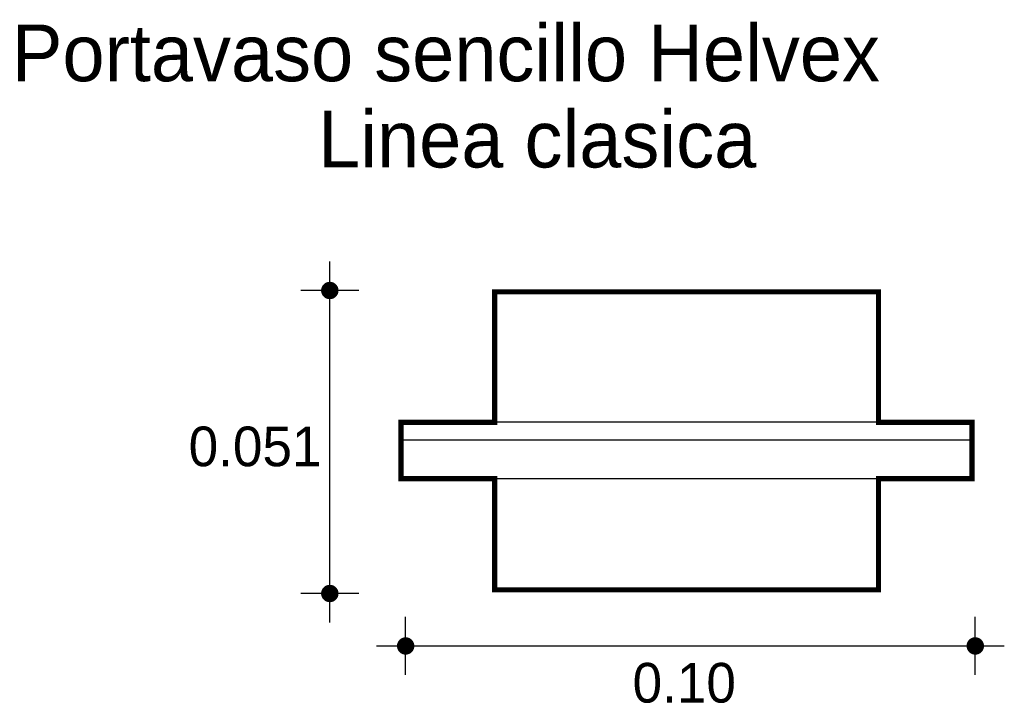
# Model space of a CAD drawing. Extents: x 2.694 to 2.865, y -0.856 to -0.738.
import ezdxf

# ---------------------------------------------------------------- set-up
doc = ezdxf.new("R2010")
doc.units = 0
doc.header["$MEASUREMENT"] = 0
for name, color, linetype in [('BORDE', 2, 'CONTINUOUS'), ('COTAS', 6, 'CONTINUOUS'), ('DIBUJO', 5, 'CONTINUOUS'), ('TEXTO', 4, 'CONTINUOUS')]:
    doc.layers.add(name, color=color, linetype=linetype)

msp = doc.modelspace()

# ---------------------------------------------------------------- linework, layer by layer
at = {"layer": 'BORDE', "const_width": 0.000897}
msp.add_lwpolyline([(2.84302, -0.78497), (2.84302, -0.80762), (2.85926, -0.80762), (2.85926, -0.81742), (2.84302, -0.81742), (2.84302, -0.83672), (2.7764, -0.83672), (2.7764, -0.81742), (2.76016, -0.81742), (2.76016, -0.80762), (2.7764, -0.80762), (2.7764, -0.78497)], close=True, dxfattribs=at)
at = {"layer": 'COTAS'}
for p, q in [((2.7478, -0.84238), (2.7478, -0.77971)), ((2.75284, -0.78475), (2.74277, -0.78475)), ((2.75284, -0.83735), (2.74277, -0.83735)), ((2.76096, -0.85149), (2.76096, -0.84142)), ((2.85983, -0.85149), (2.85983, -0.84142)), ((2.75592, -0.84645), (2.86487, -0.84645))]:
    msp.add_line(p, q, dxfattribs=at)
at = {"layer": 'COTAS', "const_width": 0.00151}
for points in [[(2.7478, -0.7855, 1), (2.7478, -0.78399, 1)], [(2.7478, -0.8381, 1), (2.7478, -0.83659, 1)], [(2.76021, -0.84645, 1), (2.76172, -0.84645, 1)], [(2.85907, -0.84645, 1), (2.86059, -0.84645, 1)]]:
    msp.add_lwpolyline(points, format="xyb", close=True, dxfattribs=at)
at = {"layer": 'DIBUJO'}
for p, q in [((2.84302, -0.78497), (2.7764, -0.78497)), ((2.7764, -0.78497), (2.7764, -0.80762)), ((2.84302, -0.78497), (2.84302, -0.80762)), ((2.85926, -0.80762), (2.76016, -0.80762)), ((2.76016, -0.80762), (2.76016, -0.81742)), ((2.85926, -0.80762), (2.85926, -0.81742)), ((2.85926, -0.8107), (2.76016, -0.8107)), ((2.85926, -0.81742), (2.76016, -0.81742)), ((2.7764, -0.81742), (2.7764, -0.83672)), ((2.84302, -0.81742), (2.84302, -0.83672)), ((2.84302, -0.83672), (2.7764, -0.83672))]:
    msp.add_line(p, q, dxfattribs=at)

# ---------------------------------------------------------------- texts
at = {"layer": 'COTAS'}
for s, p in [('0.051', (2.7233, -0.81525)), ('0.10', (2.80035, -0.85628))]:
    msp.add_text(s, height=0.006891, dxfattribs=at).set_placement(p)
at = {"layer": 'TEXTO'}
for s, p in [('Portavaso sencillo Helvex', (2.69262, -0.74842)), ('Linea clasica', (2.74575, -0.76339))]:
    msp.add_text(s, height=0.0098395, dxfattribs=at).set_placement(p)

doc.saveas('drawing.dxf')
